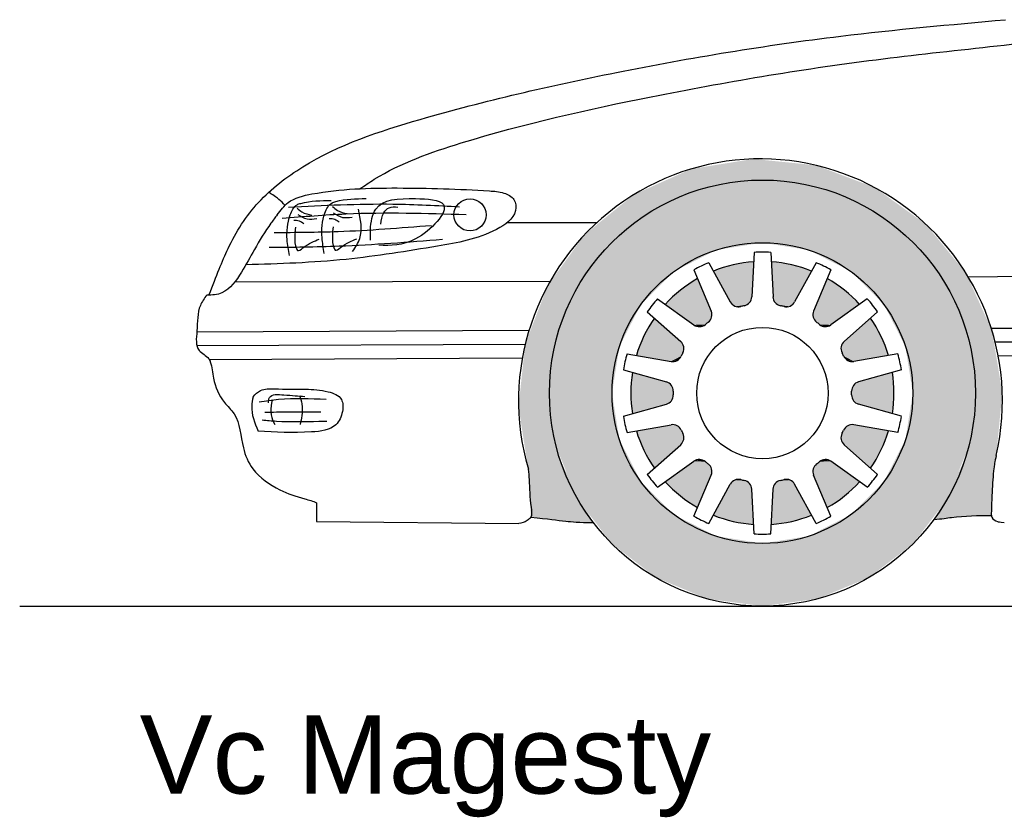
# Model space of a CAD drawing. Header units: millimetres. Extents: x 0 to 5.12, y 0 to 1.7.
# Tile 1 of 8: x 0 to 1.57, y 0 to 1.28. Entities that reach past the tile are written whole.
import ezdxf

# ---------------------------------------------------------------- set-up
doc = ezdxf.new("R2010")
doc.units = ezdxf.units.MM
doc.layers.add('HATCH', color=7, linetype='Continuous')
doc.styles.add('arial', font='ARIAL.TTF')

# ---------------------------------------------------------------- blocks, each defined once
blk = doc.blocks.new('*U2')
at = {"layer": 'HATCH', "color": 251, "linetype": 'Continuous'}
for points in [[(1.171, 1.0595), (1.0717, 1.0435), (1.271, 1.0494)], [(1.0717, 1.0435), (0.98, 1.0024), (1.1855, 1.0258)], [(1.271, 1.0494), (1.0717, 1.0435), (1.1855, 1.0258)], [(1.271, 1.0494), (1.1855, 1.0258), (1.3651, 1.0137)], [(1.1855, 1.0258), (0.98, 1.0024), (1.0975, 1.0142)], [(1.1855, 1.0258), (1.2735, 1.0142), (1.3651, 1.0137)], [(1.0975, 1.0142), (0.98, 1.0024), (1.0155, 0.9803)], [(1.2735, 1.0142), (1.3555, 0.9803), (1.3651, 1.0137)], [(1.3651, 1.0137), (1.3555, 0.9803), (1.4467, 0.955)], [(0.98, 1.0024), (0.9019, 0.939), (1.0155, 0.9803)], [(1.0155, 0.9803), (0.9019, 0.939), (0.9451, 0.9262)], [(1.3555, 0.9803), (1.4259, 0.9262), (1.4467, 0.955)], [(1.4467, 0.955), (1.4259, 0.9262), (1.5104, 0.8773)], [(0.9019, 0.939), (0.8429, 0.8576), (0.9451, 0.9262)], [(0.9451, 0.9262), (0.8429, 0.8576), (0.891, 0.8558)], [(1.4259, 0.9262), (1.4799, 0.8558), (1.5104, 0.8773)], [(1.5104, 0.8773), (1.4799, 0.8558), (1.5519, 0.7857)], [(0.8429, 0.8576), (0.8068, 0.7638), (0.891, 0.8558)], [(0.891, 0.8558), (0.8068, 0.7638), (0.8571, 0.7738)], [(1.4799, 0.8558), (1.5139, 0.7738), (1.5519, 0.7857)], [(0.8571, 0.7738), (0.8068, 0.7638), (0.8455, 0.6858)], [(1.5519, 0.7857), (1.5139, 0.7738), (1.5684, 0.6865)], [(1.5139, 0.7738), (1.5255, 0.6858), (1.5684, 0.6865)], [(0.8068, 0.7638), (0.7962, 0.6638), (0.8455, 0.6858)], [(0.8455, 0.6858), (0.7962, 0.6638), (0.8635, 0.5766)], [(1.5255, 0.6858), (1.5085, 0.5796), (1.5587, 0.5864)], [(1.5684, 0.6865), (1.5255, 0.6858), (1.5587, 0.5864)], [(0.7962, 0.6638), (0.8118, 0.5645), (0.8635, 0.5766)], [(1.5587, 0.5864), (1.5085, 0.5796), (1.5547, 0.5628)], [(0.8635, 0.5766), (0.8118, 0.5645), (0.9156, 0.479)], [(1.5085, 0.5796), (1.4591, 0.4839), (1.5547, 0.5628)], [(0.8118, 0.5645), (0.8158, 0.4878), (0.9156, 0.479)], [(1.5547, 0.5628), (1.4591, 0.4839), (1.5529, 0.5418)], [(1.5529, 0.5418), (1.4591, 0.4839), (1.486, 0.4873)], [(1.5529, 0.5418), (1.486, 0.4873), (1.5075, 0.4893)], [(1.5529, 0.5418), (1.5075, 0.4893), (1.5509, 0.4904)], [(0.8158, 0.4878), (0.8453, 0.4845), (0.9156, 0.479)], [(0.8453, 0.4845), (0.8658, 0.482), (0.9156, 0.479)], [(0.8658, 0.482), (0.8847, 0.4803), (0.9156, 0.479)]]:
    blk.add_solid(points, dxfattribs=at)
blk = doc.blocks.new('*U3')
at = {"layer": 'HATCH', "linetype": 'Continuous'}
for points in [[(1.1388, 0.8906), (1.1072, 0.8807), (1.1686, 0.8392)], [(1.1072, 0.8807), (1.1341, 0.8313), (1.1686, 0.8392)], [(1.1715, 0.8954), (1.1388, 0.8906), (1.1686, 0.8392)], [(1.1686, 0.8392), (1.1341, 0.8313), (1.165, 0.8302)], [(1.1341, 0.8313), (1.1413, 0.8248), (1.165, 0.8302)], [(1.165, 0.8302), (1.1413, 0.8248), (1.1567, 0.8253)], [(1.1567, 0.8253), (1.1413, 0.8248), (1.1538, 0.8246)], [(1.1413, 0.8248), (1.1509, 0.824), (1.1538, 0.8246)]]:
    blk.add_solid(points, dxfattribs=at)
blk = doc.blocks.new('*U4')
at = {"layer": 'HATCH', "linetype": 'Continuous'}
for points in [[(1.082, 0.8686), (1.0546, 0.85), (1.1038, 0.8167)], [(1.0546, 0.85), (1.0304, 0.8274), (1.1038, 0.8167)], [(1.0304, 0.8274), (1.0761, 0.7946), (1.1038, 0.8167)], [(1.1038, 0.8167), (1.0761, 0.7946), (1.1044, 0.807)], [(1.1044, 0.807), (1.0761, 0.7946), (1.099, 0.799)], [(1.099, 0.799), (1.0761, 0.7946), (1.0967, 0.7972)], [(1.0967, 0.7972), (1.0761, 0.7946), (1.0944, 0.7953)], [(1.0944, 0.7953), (1.0761, 0.7946), (1.0854, 0.7918)]]:
    blk.add_solid(points, dxfattribs=at)
blk = doc.blocks.new('*U5')
at = {"layer": 'HATCH', "linetype": 'Continuous'}
for points in [[(1.013, 0.8056), (0.9963, 0.7769), (1.0551, 0.7683)], [(0.9963, 0.7769), (0.9843, 0.7461), (1.0551, 0.7683)], [(1.0551, 0.7683), (0.9843, 0.7461), (1.0599, 0.7598)], [(1.0599, 0.7598), (0.9843, 0.7461), (1.0585, 0.7502)], [(1.0585, 0.7502), (0.9843, 0.7461), (1.0572, 0.7476)], [(1.0572, 0.7476), (0.9843, 0.7461), (1.0559, 0.7449)], [(0.9843, 0.7461), (1.0397, 0.7364), (1.0559, 0.7449)], [(1.0559, 0.7449), (1.0397, 0.7364), (1.0493, 0.7379)]]:
    blk.add_solid(points, dxfattribs=at)
blk = doc.blocks.new('*U6')
at = {"layer": 'HATCH', "linetype": 'Continuous'}
for points in [[(0.9781, 0.7188), (0.9755, 0.6858), (1.0322, 0.7035)], [(1.0322, 0.7035), (0.9755, 0.6858), (1.0402, 0.698)], [(1.0402, 0.698), (0.9755, 0.6858), (1.0431, 0.6888)], [(1.0431, 0.6888), (0.9755, 0.6858), (1.0431, 0.6858)], [(0.9755, 0.6858), (0.9781, 0.6528), (1.0431, 0.6858)], [(1.0431, 0.6858), (0.9781, 0.6528), (1.0431, 0.6829)], [(1.0431, 0.6829), (0.9781, 0.6528), (1.0402, 0.6736)], [(1.0402, 0.6736), (0.9781, 0.6528), (1.0322, 0.6681)]]:
    blk.add_solid(points, dxfattribs=at)
blk = doc.blocks.new('*U7')
at = {"layer": 'HATCH', "linetype": 'Continuous'}
for points in [[(1.0397, 0.6353), (0.9843, 0.6256), (1.0493, 0.6337)], [(1.0493, 0.6337), (0.9843, 0.6256), (1.0559, 0.6267)], [(1.0559, 0.6267), (0.9843, 0.6256), (1.0572, 0.624)], [(0.9843, 0.6256), (0.9963, 0.5947), (1.0572, 0.624)], [(1.0572, 0.624), (0.9963, 0.5947), (1.0585, 0.6214)], [(1.0585, 0.6214), (0.9963, 0.5947), (1.0599, 0.6118)], [(1.0599, 0.6118), (0.9963, 0.5947), (1.0551, 0.6034)], [(1.0551, 0.6034), (0.9963, 0.5947), (1.013, 0.5661)]]:
    blk.add_solid(points, dxfattribs=at)
blk = doc.blocks.new('*U8')
at = {"layer": 'HATCH', "linetype": 'Continuous'}
for points in [[(1.0761, 0.577), (1.0304, 0.5443), (1.0944, 0.5764)], [(1.0944, 0.5764), (1.0304, 0.5443), (1.0967, 0.5745)], [(1.0967, 0.5745), (1.0304, 0.5443), (1.099, 0.5727)], [(1.099, 0.5727), (1.0304, 0.5443), (1.1044, 0.5646)], [(1.0854, 0.5798), (1.0761, 0.577), (1.0944, 0.5764)], [(1.1044, 0.5646), (1.0304, 0.5443), (1.1038, 0.555)], [(1.1038, 0.555), (1.0304, 0.5443), (1.082, 0.5031)], [(1.0304, 0.5443), (1.0546, 0.5216), (1.082, 0.5031)]]:
    blk.add_solid(points, dxfattribs=at)
blk = doc.blocks.new('*U9')
at = {"layer": 'HATCH', "linetype": 'Continuous'}
for points in [[(1.1341, 0.5403), (1.1072, 0.491), (1.1686, 0.5325)], [(1.1413, 0.5469), (1.1341, 0.5403), (1.1567, 0.5464)], [(1.1567, 0.5464), (1.1341, 0.5403), (1.165, 0.5415)], [(1.165, 0.5415), (1.1341, 0.5403), (1.1686, 0.5325)], [(1.1509, 0.5477), (1.1413, 0.5469), (1.1538, 0.547)], [(1.1538, 0.547), (1.1413, 0.5469), (1.1567, 0.5464)], [(1.1686, 0.5325), (1.1072, 0.491), (1.1715, 0.4763)], [(1.1072, 0.491), (1.1388, 0.4811), (1.1715, 0.4763)]]:
    blk.add_solid(points, dxfattribs=at)
blk = doc.blocks.new('*U10')
at = {"layer": 'HATCH', "linetype": 'Continuous'}
for points in [[(1.206, 0.5415), (1.2024, 0.5325), (1.2368, 0.5403)], [(1.2368, 0.5403), (1.2024, 0.5325), (1.2638, 0.491)], [(1.2143, 0.5464), (1.206, 0.5415), (1.2368, 0.5403)], [(1.2172, 0.547), (1.2143, 0.5464), (1.2297, 0.5469)], [(1.2297, 0.5469), (1.2143, 0.5464), (1.2368, 0.5403)], [(1.22, 0.5477), (1.2172, 0.547), (1.2297, 0.5469)], [(1.2024, 0.5325), (1.1994, 0.4763), (1.2638, 0.491)], [(1.2638, 0.491), (1.1994, 0.4763), (1.2322, 0.4811)]]:
    blk.add_solid(points, dxfattribs=at)
blk = doc.blocks.new('*U11')
at = {"layer": 'HATCH', "linetype": 'Continuous'}
for points in [[(1.272, 0.5727), (1.2666, 0.5646), (1.3406, 0.5443)], [(1.2743, 0.5745), (1.272, 0.5727), (1.3406, 0.5443)], [(1.2766, 0.5764), (1.2743, 0.5745), (1.3406, 0.5443)], [(1.2856, 0.5798), (1.2766, 0.5764), (1.2949, 0.577)], [(1.2949, 0.577), (1.2766, 0.5764), (1.3406, 0.5443)], [(1.2666, 0.5646), (1.2672, 0.555), (1.3406, 0.5443)], [(1.2672, 0.555), (1.289, 0.5031), (1.3406, 0.5443)], [(1.3406, 0.5443), (1.289, 0.5031), (1.3164, 0.5216)]]:
    blk.add_solid(points, dxfattribs=at)
blk = doc.blocks.new('*U12')
at = {"layer": 'HATCH', "linetype": 'Continuous'}
for points in [[(1.3217, 0.6337), (1.315, 0.6267), (1.3867, 0.6256)], [(1.3313, 0.6353), (1.3217, 0.6337), (1.3867, 0.6256)], [(1.3125, 0.6214), (1.3111, 0.6118), (1.3747, 0.5947)], [(1.3138, 0.624), (1.3125, 0.6214), (1.3747, 0.5947)], [(1.315, 0.6267), (1.3138, 0.624), (1.3867, 0.6256)], [(1.3867, 0.6256), (1.3138, 0.624), (1.3747, 0.5947)], [(1.3111, 0.6118), (1.3159, 0.6034), (1.3747, 0.5947)], [(1.3159, 0.6034), (1.358, 0.5661), (1.3747, 0.5947)]]:
    blk.add_solid(points, dxfattribs=at)
blk = doc.blocks.new('*U13')
at = {"layer": 'HATCH', "linetype": 'Continuous'}
for points in [[(1.3929, 0.7188), (1.3388, 0.7035), (1.3955, 0.6858)], [(1.3308, 0.698), (1.3279, 0.6888), (1.3955, 0.6858)], [(1.3388, 0.7035), (1.3308, 0.698), (1.3955, 0.6858)], [(1.3279, 0.6888), (1.3279, 0.6858), (1.3955, 0.6858)], [(1.3955, 0.6858), (1.3279, 0.6829), (1.3929, 0.6528)], [(1.3279, 0.6858), (1.3279, 0.6829), (1.3955, 0.6858)], [(1.3279, 0.6829), (1.3308, 0.6736), (1.3929, 0.6528)], [(1.3308, 0.6736), (1.3388, 0.6681), (1.3929, 0.6528)]]:
    blk.add_solid(points, dxfattribs=at)
blk = doc.blocks.new('*U14')
at = {"layer": 'HATCH', "linetype": 'Continuous'}
for points in [[(1.358, 0.8056), (1.3159, 0.7683), (1.3747, 0.7769)], [(1.3747, 0.7769), (1.3159, 0.7683), (1.3867, 0.7461)], [(1.3159, 0.7683), (1.3111, 0.7598), (1.3867, 0.7461)], [(1.3111, 0.7598), (1.3125, 0.7502), (1.3867, 0.7461)], [(1.3125, 0.7502), (1.3138, 0.7476), (1.3867, 0.7461)], [(1.3138, 0.7476), (1.315, 0.7449), (1.3867, 0.7461)], [(1.3867, 0.7461), (1.315, 0.7449), (1.3313, 0.7364)], [(1.315, 0.7449), (1.3217, 0.7379), (1.3313, 0.7364)]]:
    blk.add_solid(points, dxfattribs=at)
blk = doc.blocks.new('*U15')
at = {"layer": 'HATCH', "linetype": 'Continuous'}
for points in [[(1.289, 0.8686), (1.2672, 0.8167), (1.3164, 0.85)], [(1.3164, 0.85), (1.2672, 0.8167), (1.3406, 0.8274)], [(1.3406, 0.8274), (1.2672, 0.8167), (1.2949, 0.7946)], [(1.2672, 0.8167), (1.2666, 0.807), (1.2949, 0.7946)], [(1.2666, 0.807), (1.272, 0.799), (1.2949, 0.7946)], [(1.272, 0.799), (1.2743, 0.7972), (1.2949, 0.7946)], [(1.2743, 0.7972), (1.2766, 0.7953), (1.2949, 0.7946)], [(1.2766, 0.7953), (1.2856, 0.7918), (1.2949, 0.7946)]]:
    blk.add_solid(points, dxfattribs=at)
blk = doc.blocks.new('*U16')
at = {"layer": 'HATCH', "linetype": 'Continuous'}
for points in [[(1.1994, 0.8954), (1.2024, 0.8392), (1.2322, 0.8906)], [(1.2322, 0.8906), (1.2024, 0.8392), (1.2638, 0.8807)], [(1.2638, 0.8807), (1.2024, 0.8392), (1.2368, 0.8313)], [(1.2024, 0.8392), (1.206, 0.8302), (1.2368, 0.8313)], [(1.2368, 0.8313), (1.206, 0.8302), (1.2297, 0.8248)], [(1.206, 0.8302), (1.2143, 0.8253), (1.2297, 0.8248)], [(1.2143, 0.8253), (1.2172, 0.8246), (1.2297, 0.8248)], [(1.2297, 0.8248), (1.2172, 0.8246), (1.22, 0.824)]]:
    blk.add_solid(points, dxfattribs=at)
blk = doc.blocks.new('*U17')
at = {"layer": 'HATCH', "linetype": 'Continuous'}
for points in [[(1.1855, 1.0258), (1.0975, 1.0142), (1.2735, 1.0142)], [(1.2735, 1.0142), (1.0155, 0.9803), (1.3555, 0.9803)], [(1.0975, 1.0142), (1.0155, 0.9803), (1.2735, 1.0142)], [(1.3555, 0.9803), (0.9451, 0.9262), (1.4259, 0.9262)], [(1.0155, 0.9803), (0.9451, 0.9262), (1.3555, 0.9803)], [(0.9451, 0.9262), (0.891, 0.8558), (1.1113, 0.9141)], [(1.1113, 0.9141), (0.891, 0.8558), (1.0444, 0.88)], [(0.9451, 0.9262), (1.1855, 0.9258), (1.4259, 0.9262)], [(0.9451, 0.9262), (1.1113, 0.9141), (1.1855, 0.9258)], [(1.4259, 0.9262), (1.1855, 0.9258), (1.2597, 0.9141)], [(1.4259, 0.9262), (1.2597, 0.9141), (1.4799, 0.8558)], [(1.2597, 0.9141), (1.3266, 0.88), (1.4799, 0.8558)], [(1.0444, 0.88), (0.891, 0.8558), (0.9913, 0.8269)], [(1.3266, 0.88), (1.3797, 0.8269), (1.4799, 0.8558)], [(0.891, 0.8558), (0.8571, 0.7738), (0.9913, 0.8269)], [(1.4799, 0.8558), (1.3797, 0.8269), (1.5139, 0.7738)], [(0.9913, 0.8269), (0.8571, 0.7738), (0.9572, 0.76)], [(1.3797, 0.8269), (1.4137, 0.76), (1.5139, 0.7738)], [(0.8571, 0.7738), (0.8455, 0.6858), (0.9572, 0.76)], [(1.5139, 0.7738), (1.4137, 0.76), (1.5255, 0.6858)], [(0.9572, 0.76), (0.8455, 0.6858), (0.9455, 0.6858)], [(1.4137, 0.76), (1.4255, 0.6858), (1.5255, 0.6858)], [(0.8455, 0.6858), (0.8571, 0.5978), (0.9455, 0.6858)], [(0.9455, 0.6858), (0.8571, 0.5978), (0.9572, 0.6117)], [(1.5255, 0.6858), (1.4137, 0.6117), (1.5139, 0.5978)], [(1.4255, 0.6858), (1.4137, 0.6117), (1.5255, 0.6858)], [(0.9572, 0.6117), (0.8571, 0.5978), (0.9913, 0.5448)], [(0.8571, 0.5978), (0.891, 0.5158), (0.9913, 0.5448)], [(1.4137, 0.6117), (1.3797, 0.5448), (1.5139, 0.5978)], [(1.5139, 0.5978), (1.3797, 0.5448), (1.4799, 0.5158)], [(0.9913, 0.5448), (0.891, 0.5158), (1.0444, 0.4917)], [(1.3797, 0.5448), (1.3266, 0.4917), (1.4799, 0.5158)], [(0.891, 0.5158), (0.9451, 0.4454), (1.0444, 0.4917)], [(1.4799, 0.5158), (1.3266, 0.4917), (1.4259, 0.4454)], [(1.0444, 0.4917), (0.9451, 0.4454), (1.1113, 0.4576)], [(1.3266, 0.4917), (1.2597, 0.4576), (1.4259, 0.4454)], [(1.1113, 0.4576), (0.9451, 0.4454), (1.1855, 0.4458)], [(1.2597, 0.4576), (1.1855, 0.4458), (1.4259, 0.4454)], [(1.1855, 0.4458), (0.9451, 0.4454), (1.4259, 0.4454)], [(0.9451, 0.4454), (1.0155, 0.3914), (1.4259, 0.4454)], [(1.4259, 0.4454), (1.0155, 0.3914), (1.3555, 0.3914)], [(1.0155, 0.3914), (1.0975, 0.3574), (1.3555, 0.3914)], [(1.3555, 0.3914), (1.0975, 0.3574), (1.2735, 0.3574)], [(1.0975, 0.3574), (1.1855, 0.3458), (1.2735, 0.3574)]]:
    blk.add_solid(points, dxfattribs=at)

msp = doc.modelspace()

# ---------------------------------------------------------------- linework, layer by layer
for p, q in [((0.7782, 0.9578), (0.921, 0.9578)), ((1.1723, 0.9104), (1.1686, 0.8392)), ((1.1987, 0.9104), (1.2024, 0.8392)), ((1.0762, 0.8825), (1.1038, 0.8167)), ((1.0999, 0.8939), (1.1341, 0.8313)), ((1.2711, 0.8939), (1.2368, 0.8313)), ((1.2948, 0.8825), (1.2672, 0.8167)), ((1.514, 0.8714), (3.7508, 0.8949)), ((0.3433, 0.8631), (0.8467, 0.8645)), ((1.0181, 0.8362), (1.0761, 0.7946)), ((1.3529, 0.8362), (1.2949, 0.7946)), ((1.0017, 0.8156), (1.0551, 0.7683)), ((1.3693, 0.8156), (1.3159, 0.7683)), ((0.2828, 0.7835), (0.8129, 0.786)), ((1.5508, 0.7894), (3.7017, 0.7993)), ((0.9694, 0.7487), (1.0397, 0.7364)), ((1.4015, 0.7487), (1.3313, 0.7364)), ((0.9636, 0.723), (1.0322, 0.7035)), ((1.4074, 0.723), (1.3388, 0.7035)), ((0.9636, 0.6487), (1.0322, 0.6681)), ((1.4074, 0.6487), (1.3388, 0.6681)), ((0.9694, 0.623), (1.0397, 0.6353)), ((1.4015, 0.623), (1.3313, 0.6353)), ((1.0017, 0.5561), (1.0551, 0.6034)), ((1.3693, 0.5561), (1.3159, 0.6034)), ((1.0181, 0.5355), (1.0761, 0.577)), ((1.3529, 0.5355), (1.2949, 0.577)), ((1.0762, 0.4892), (1.1038, 0.555)), ((1.2948, 0.4892), (1.2672, 0.555)), ((1.0999, 0.4777), (1.1341, 0.5403)), ((1.2711, 0.4777), (1.2368, 0.5403)), ((1.1723, 0.4612), (1.1686, 0.5325)), ((1.1987, 0.4612), (1.2024, 0.5325)), ((0.4737, 0.5107), (0.4737, 0.4807)), ((0.4737, 0.4807), (0.7966, 0.4775)), ((0, 0.3458), (5.1248, 0.3458))]:
    msp.add_line(p, q)
at = {"color": 251}
for p, q in [((1.557, 0.7674), (3.6948, 0.7772)), ((0.2827, 0.7615), (0.8069, 0.7639))]:
    msp.add_line(p, q, dxfattribs=at)
at = {"color": 252}
for p, q in [((1.5618, 0.7454), (3.6893, 0.7552)), ((0.3025, 0.7396), (0.8022, 0.7419))]:
    msp.add_line(p, q, dxfattribs=at)
for radius in [0.34, 0.24]:
    msp.add_circle((1.1855, 0.6858), radius)
for centre, radius in [((0.7188, 0.9702), 0.0256), ((1.1855, 0.6858), 0.1049)]:
    msp.add_circle(centre, radius, dxfattribs=at)
for centre, radius, start, end in [((1.1824, 0.6734), 0.3862, 346.9825, 196.3873), ((1.1855, 0.6858), 0.225, 86.6419, 93.3581), ((1.1855, 0.6858), 0.225, 112.3561, 119.0724), ((1.1855, 0.6858), 0.21, 93.8116, 111.9027), ((1.1855, 0.6858), 0.21, 68.0973, 86.1884), ((1.1855, 0.6858), 0.225, 60.9276, 67.6439), ((1.1855, 0.6858), 0.21, 119.5259, 137.617), ((1.1855, 0.6858), 0.21, 42.383, 60.4741), ((1.1855, 0.6858), 0.225, 138.0704, 144.7867), ((1.1536, 0.84), 0.015, 281.6732, 357.0385), ((1.2173, 0.84), 0.015, 182.9615, 258.3268), ((1.1855, 0.6858), 0.225, 35.2133, 41.9296), ((1.1473, 0.8385), 0.015, 208.6758, 284.0411), ((1.1855, 0.6858), 0.1424, 101.6732, 104.0411), ((1.1855, 0.6858), 0.1424, 75.9589, 78.3268), ((1.2237, 0.8385), 0.015, 255.9589, 331.3242), ((1.1855, 0.6858), 0.21, 145.2402, 163.3313), ((1.0899, 0.8109), 0.015, 307.3875, 22.7528), ((1.2811, 0.8109), 0.015, 157.2472, 232.6125), ((1.1855, 0.6858), 0.21, 16.6687, 34.7598), ((1.0848, 0.8068), 0.015, 234.3901, 309.7554), ((1.1855, 0.6858), 0.1424, 127.3875, 129.7554), ((1.1855, 0.6858), 0.1424, 50.2446, 52.6125), ((1.2861, 0.8068), 0.015, 230.2446, 305.6099), ((1.0451, 0.757), 0.015, 333.1018, 48.4671), ((1.3259, 0.757), 0.015, 131.5329, 206.8982), ((1.1855, 0.6858), 0.225, 163.7847, 170.501), ((1.0423, 0.7512), 0.015, 260.1044, 335.4696), ((1.1855, 0.6858), 0.1424, 153.1018, 155.4696), ((1.1855, 0.6858), 0.1424, 24.5304, 26.8982), ((1.3287, 0.7512), 0.015, 204.5304, 279.8956), ((1.1855, 0.6858), 0.225, 9.499, 16.2153), ((1.1855, 0.6858), 0.21, 170.9545, 189.0455), ((1.1855, 0.6858), 0.21, 350.9545, 9.0455), ((1.0281, 0.6891), 0.015, 358.8161, 74.1814), ((1.3429, 0.6891), 0.015, 105.8186, 181.1839), ((1.0281, 0.6826), 0.015, 285.8186, 1.1839), ((1.1855, 0.6858), 0.1424, 178.8161, 181.1839), ((1.1855, 0.6858), 0.1424, 358.8161, 1.1839), ((1.3429, 0.6826), 0.015, 178.8161, 254.1814), ((1.1855, 0.6858), 0.225, 189.499, 196.2153), ((1.1855, 0.6858), 0.225, 343.7847, 350.501), ((1.0423, 0.6205), 0.015, 24.5304, 99.8956), ((1.3287, 0.6205), 0.015, 80.1044, 155.4696), ((1.1855, 0.6858), 0.21, 196.6687, 214.7598), ((1.0451, 0.6146), 0.015, 311.5329, 26.8982), ((1.1855, 0.6858), 0.1424, 204.5304, 206.8982), ((1.3259, 0.6146), 0.015, 153.1018, 228.4671), ((1.1855, 0.6858), 0.1424, 333.1018, 335.4696), ((1.1855, 0.6858), 0.21, 325.2402, 343.3313), ((1.0848, 0.5648), 0.015, 50.2446, 125.6099), ((1.1855, 0.6858), 0.1424, 230.2446, 232.6125), ((1.0899, 0.5608), 0.015, 337.2472, 52.6125), ((1.2811, 0.5608), 0.015, 127.3875, 202.7528), ((1.1855, 0.6858), 0.1424, 307.3875, 309.7554), ((1.2861, 0.5648), 0.015, 54.3901, 129.7554), ((1.1855, 0.6858), 0.225, 215.2133, 221.9296), ((1.1855, 0.6858), 0.225, 318.0704, 324.7867), ((1.1855, 0.6858), 0.21, 222.383, 240.4741), ((1.1473, 0.5331), 0.015, 75.9589, 151.3242), ((1.1855, 0.6858), 0.1424, 255.9589, 258.3268), ((1.1536, 0.5317), 0.015, 2.9615, 78.3268), ((1.2173, 0.5317), 0.015, 101.6732, 177.0385), ((1.1855, 0.6858), 0.1424, 281.6732, 284.0411), ((1.2237, 0.5331), 0.015, 28.6758, 104.0411), ((1.1855, 0.6858), 0.21, 299.5259, 317.617), ((1.1855, 0.6858), 0.225, 240.9276, 247.6439), ((1.1855, 0.6858), 0.21, 248.0973, 266.1884), ((1.1855, 0.6858), 0.21, 273.8116, 291.9027), ((1.1855, 0.6858), 0.225, 292.3561, 299.0724), ((1.1855, 0.6858), 0.225, 266.6419, 273.3581)]:
    msp.add_arc(centre, radius, start, end)
for points, knots in [([(0.3021, 0.8422), (0.3145, 0.874), (0.3333, 0.9238), (0.3767, 0.9931), (0.4812, 1.0734), (0.6784, 1.1378), (0.9646, 1.2035), (1.2776, 1.2554), (1.4859, 1.2739), (1.5737, 1.2817)], [0.734371, 0.734371, 0.734371, 0.734371, 7.21053, 15.59502, 23.875207, 42.568993, 72.551035, 106.339634, 130.995321, 130.995321, 130.995321, 130.995321]), ([(0.5436, 1.0121), (0.5509, 1.0173), (0.5998, 1.0502), (0.7572, 1.1055), (1.0302, 1.1658), (1.3466, 1.22), (1.6131, 1.2447), (1.7283, 1.2592)], [6.169605, 6.169605, 6.169605, 6.169605, 8.697302, 22.689447, 52.081021, 87.071778, 119.525366, 119.525366, 119.525366, 119.525366]), ([(0.4111, 0.9705), (0.4164, 0.9776), (0.43, 0.9958), (0.4996, 1.0118), (0.6054, 1.0144), (0.709, 1.0114), (0.7714, 1.007), (0.7913, 0.9969), (0.7938, 0.9668), (0.7436, 0.9333), (0.6516, 0.9177), (0.5167, 0.8955), (0.4143, 0.892), (0.361, 0.8906)], [0, 0, 0, 0, 2.403679, 6.18613, 18.90258, 32.602528, 34.785896, 36.568693, 38.207527, 42.157156, 51.299928, 65.038116, 79.957114, 79.957114, 79.957114, 79.957114]), ([(0.4234, 0.9855), (0.4204, 0.9888), (0.4144, 0.995), (0.4074, 0.9998), (0.3975, 1.0063)], [1.346849, 1.346849, 1.346849, 1.346849, 2.606794, 3.765413, 3.765413, 3.765413, 3.765413]), ([(0.4111, 0.9705), (0.4077, 0.966), (0.3943, 0.9484), (0.3755, 0.9171), (0.3547, 0.8782), (0.3306, 0.8437), (0.3072, 0.842), (0.2985, 0.8423)], [0, 0, 0, 0, 1.58255, 6.201596, 10.072929, 14.309568, 16.656764, 16.656764, 16.656764, 16.656764]), ([(0.2985, 0.8423), (0.2945, 0.837), (0.2829, 0.82), (0.2845, 0.7896), (0.2789, 0.7533), (0.3001, 0.7454), (0.3072, 0.7292), (0.3081, 0.704), (0.3211, 0.6746), (0.352, 0.6461), (0.3526, 0.6039), (0.372, 0.5577), (0.4116, 0.5311), (0.446, 0.5188), (0.4686, 0.5136), (0.4737, 0.5107)], [0.453955, 0.453955, 0.453955, 0.453955, 2.26406, 6.133246, 9.035136, 10.909823, 11.446433, 13.893551, 17.865882, 20.078647, 25.319546, 28.755491, 33.826165, 37.772627, 39.554634, 39.554634, 39.554634, 39.554634]), ([(0.3724, 0.68), (0.3762, 0.6839), (0.3854, 0.6933), (0.4167, 0.6919), (0.4521, 0.6925), (0.4877, 0.6908), (0.5166, 0.6796), (0.5163, 0.6545), (0.5042, 0.6274), (0.4486, 0.6211), (0.408, 0.6234), (0.3807, 0.6252)], [0, 0, 0, 0, 1.461696, 3.538173, 8.174206, 11.539996, 13.807904, 15.618021, 17.805902, 21.58031, 29.504385, 29.504385, 29.504385, 29.504385]), ([(0.3724, 0.68), (0.3716, 0.675), (0.3682, 0.6562), (0.3744, 0.6383), (0.3807, 0.6252)], [0, 0, 0, 0, 1.383613, 5.286555, 5.286555, 5.286555, 5.286555]), ([(1.5587, 0.5864), (1.5562, 0.5753), (1.5541, 0.561), (1.5521, 0.532), (1.5509, 0.5035), (1.5508, 0.4851), (1.5582, 0.4818), (1.5634, 0.48), (1.5716, 0.4795)], [4.587441, 4.587441, 4.587441, 4.587441, 6.911905, 11.737021, 15.17032, 15.759127, 16.914015, 17.271623, 17.271623, 17.271623, 17.271623]), ([(0.8118, 0.5645), (0.8123, 0.5588), (0.8139, 0.5389), (0.8141, 0.5143), (0.8187, 0.4888), (0.808, 0.4803), (0.8014, 0.4782), (0.7966, 0.4775)], [5.203399, 5.203399, 5.203399, 5.203399, 6.911216, 11.305923, 13.024109, 13.695424, 15.156024, 15.156024, 15.156024, 15.156024]), ([(0.8158, 0.4878), (0.844, 0.4849), (0.8678, 0.4814), (0.8917, 0.4796), (0.9156, 0.479)], [2.046718, 2.046718, 2.046718, 2.046718, 5.951918, 8.763768, 8.763768, 8.763768, 8.763768]), ([(1.4591, 0.4839), (1.4722, 0.4852), (1.5007, 0.4899), (1.5297, 0.4905), (1.5509, 0.4904)], [2.736856, 2.736856, 2.736856, 2.736856, 5.05706, 11.410317, 11.410317, 11.410317, 11.410317])]:
    msp.add_open_spline(points, degree=3, knots=knots)
for points in [[(0.4304, 0.9055), (0.4269, 0.9308), (0.4317, 0.9702), (0.4428, 0.9864), (0.4488, 0.9886), (0.4972, 0.9933)], [(0.4861, 0.9085), (0.4826, 0.9338), (0.4873, 0.9732), (0.4985, 0.9894), (0.5045, 0.9916), (0.5529, 0.9963)], [(0.5599, 0.9301), (0.5599, 0.9468), (0.5683, 0.9794), (0.6318, 0.9961), (0.6762, 0.9869), (0.6318, 0.9318), (0.5733, 0.9217)], [(0.4192, 0.9649), (0.5206, 0.9719), (0.7128, 0.9708)], [(0.4289, 0.9827), (0.5957, 0.9875), (0.702, 0.9832)], [(0.5314, 0.912), (0.5428, 0.9325), (0.5406, 0.9794)], [(0.4062, 0.9422), (0.5082, 0.9438), (0.6572, 0.9535)], [(0.3981, 0.9185), (0.5099, 0.9206), (0.675, 0.9314)], [(0.3822, 0.6719), (0.4133, 0.676), (0.4891, 0.676)], [(0.4468, 0.682), (0.4503, 0.6687), (0.4503, 0.6495), (0.4475, 0.6359)], [(0.3913, 0.6554), (0.4283, 0.6558), (0.4807, 0.6558)], [(0.3871, 0.6429), (0.4098, 0.6411), (0.4776, 0.6408), (0.4901, 0.6411)]]:
    msp.add_spline(points, degree=3, dxfattribs=at)
at = {"color": 7}
for points in [[(0.4428, 0.9809), (0.4505, 0.9749), (0.4664, 0.9697)], [(0.4993, 0.9834), (0.5071, 0.9774), (0.5229, 0.9723)], [(0.4377, 0.962), (0.4462, 0.9607), (0.4535, 0.9565)], [(0.4441, 0.971), (0.4586, 0.9637), (0.4741, 0.9642)], [(0.4942, 0.9646), (0.5028, 0.9633), (0.51, 0.959)], [(0.5006, 0.9736), (0.5152, 0.9663), (0.5306, 0.9667)], [(0.4402, 0.9508), (0.4391, 0.9352), (0.4418, 0.9163), (0.4435, 0.9136), (0.4521, 0.9174), (0.478, 0.9314)], [(0.5001, 0.9514), (0.4991, 0.9357), (0.5018, 0.9168), (0.5034, 0.9141), (0.512, 0.9179), (0.5379, 0.9319)], [(0.3969, 0.6705), (0.3986, 0.6785), (0.4217, 0.683), (0.4552, 0.6806)]]:
    msp.add_spline(points, degree=3, dxfattribs=at)
at = {"color": 251}
msp.add_spline([(0.5764, 0.9552), (0.5812, 0.9736), (0.5897, 0.9817), (0.6034, 0.9826)], degree=3, dxfattribs=at)
at = {"color": 7}
msp.add_open_spline([(0.4035, 0.6749), (0.4029, 0.6734), (0.4007, 0.6656), (0.3997, 0.6516), (0.4047, 0.6408), (0.407, 0.6359)], degree=3, knots=[1.045954, 1.045954, 1.045954, 1.045954, 1.545935, 3.467657, 5.069774, 5.069774, 5.069774, 5.069774], dxfattribs=at)

# ---------------------------------------------------------------- block references
at = {"layer": 'HATCH', "color": 251, "linetype": 'Continuous'}
msp.add_blockref('*U2', (0, 0), dxfattribs=at)
at = {"layer": 'HATCH', "linetype": 'Continuous'}
for name in ['*U17', '*U3', '*U16', '*U4', '*U15', '*U5', '*U14', '*U6', '*U13', '*U7', '*U12', '*U8', '*U11', '*U9', '*U10']:
    msp.add_blockref(name, (0, 0), dxfattribs=at)

# ---------------------------------------------------------------- texts
at = {"style": 'arial'}
msp.add_text('Vc Magesty', height=0.125, dxfattribs=at).set_placement((0.1914, 0.0466))

doc.saveas('drawing.dxf')
